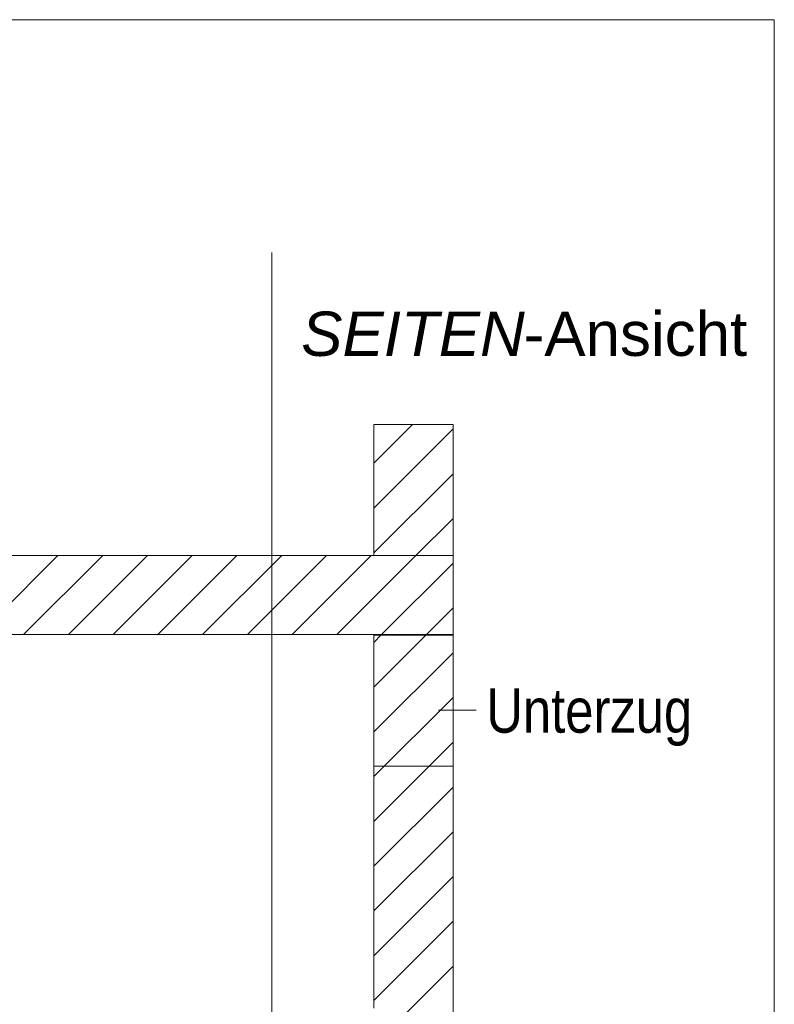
# Model space of a CAD drawing. Extents: x -720 to 300, y 62 to 1162.
# Tile 236 of 256: x 230 to 254, y 791 to 822. Entities that reach past the tile are written whole.
import ezdxf
from ezdxf.lldxf.tags import DXFTag

# ---------------------------------------------------------------- set-up
doc = ezdxf.new("R2010")
doc.units = 0
doc.layers.get('0').update_dxf_attribs({"lineweight": 13})
doc.layers.add('E_Detail_Beschriftung', color=7, linetype='Continuous', lineweight=13, true_color=0x009900)
doc.layers.add('E_Detail_Wandschraffur', color=7, linetype='Continuous', lineweight=5, true_color=0xc0c0c0)
doc.layers.add('E_Detail_Linie_Text_Bem', color=7, linetype='Continuous', lineweight=13)
doc.styles.get("Standard").update_dxf_attribs({"font": 'ARIALN.TTF'})
tags = doc.linetypes.add('fein_strichliert', pattern=[4, 1, -2, 1]).pattern_tags.tags
tags[8:9] = [DXFTag(74, 4), DXFTag(75, 0), DXFTag(340, '0'), DXFTag(46, 0.0), DXFTag(50, 0.0), DXFTag(44, 0.0), DXFTag(45, 0.0)]
tags[6:7] = [DXFTag(74, 4), DXFTag(75, 0), DXFTag(340, '0'), DXFTag(46, 0.0), DXFTag(50, 0.0), DXFTag(44, 0.0), DXFTag(45, 0.0)]
tags[4:5] = [DXFTag(74, 4), DXFTag(75, 0), DXFTag(340, '0'), DXFTag(46, 0.0), DXFTag(50, 0.0), DXFTag(44, 0.0), DXFTag(45, 0.0)]
tags = doc.linetypes.add('fein_strichliert-A06G93Y38I', pattern=[4, 1, -2, 1]).pattern_tags.tags
tags[8:9] = [DXFTag(74, 4), DXFTag(75, 0), DXFTag(340, '0'), DXFTag(46, 0.0), DXFTag(50, 0.0), DXFTag(44, 0.0), DXFTag(45, 0.0)]
tags[6:7] = [DXFTag(74, 4), DXFTag(75, 0), DXFTag(340, '0'), DXFTag(46, 0.0), DXFTag(50, 0.0), DXFTag(44, 0.0), DXFTag(45, 0.0)]
tags[4:5] = [DXFTag(74, 4), DXFTag(75, 0), DXFTag(340, '0'), DXFTag(46, 0.0), DXFTag(50, 0.0), DXFTag(44, 0.0), DXFTag(45, 0.0)]

# ---------------------------------------------------------------- blocks, each defined once
blk = doc.blocks.new('Referenz-A06G93Y48I')
at = {"layer": 'E_Detail_Linie_Text_Bem', "linetype": 'fein_strichliert-A06G93Y38I', "ltscale": 0.65}
for p, q in [((253.805, 821.734), (191.035, 821.734)), ((253.805, 760.417), (253.805, 821.734)), ((237.924, 761.498), (237.924, 814.378))]:
    blk.add_line(p, q, dxfattribs=at)
at = {"layer": 'E_Detail_Linie_Text_Bem', "linetype": 'Continuous', "ltscale": 0.13}
for p, q in [((241.152, 808.941), (243.652, 808.941)), ((241.152, 804.806), (241.152, 808.941)), ((243.652, 808.941), (243.652, 804.806)), ((243.652, 804.806), (192.325, 804.806)), ((243.652, 804.806), (241.152, 804.806)), ((243.652, 802.306), (243.652, 804.806)), ((192.325, 802.306), (241.152, 802.306)), ((202.717, 802.306), (243.652, 802.306)), ((241.152, 802.306), (243.652, 802.306)), ((241.152, 790.506), (241.152, 802.306)), ((241.152, 802.306), (243.652, 802.306)), ((241.152, 802.285), (243.652, 802.285)), ((241.152, 798.15), (241.152, 802.285)), ((243.652, 802.306), (243.652, 762.306)), ((243.652, 802.285), (243.652, 798.15)), ((243.652, 798.15), (241.152, 798.15))]:
    blk.add_line(p, q, dxfattribs=at)
at = {"layer": 'E_Detail_Linie_Text_Bem', "color": 0, "linetype": 'Continuous', "ltscale": 0.13}
blk.add_line((244.388, 799.918), (243.196, 799.918), dxfattribs=at)
at = {"layer": 'E_Detail_Wandschraffur', "linetype": 'fein_strichliert', "ltscale": 0.13}
for p, q in [((241.152, 807.719), (242.374, 808.941)), ((241.152, 804.891), (243.652, 807.391)), ((230.082, 802.306), (232.582, 804.806)), ((232.911, 802.306), (235.411, 804.806)), ((235.739, 802.306), (238.239, 804.806)), ((238.568, 802.306), (241.068, 804.806)), ((241.396, 802.306), (243.652, 804.562)), ((241.152, 802.062), (241.396, 802.306)), ((241.152, 799.234), (243.652, 801.734)), ((241.152, 796.405), (243.652, 798.905)), ((241.152, 793.577), (243.652, 796.077)), ((241.152, 790.749), (243.652, 793.249))]:
    blk.add_line(p, q, dxfattribs=at)
at = {"layer": 'E_Detail_Wandschraffur', "linetype": 'ByBlock', "ltscale": 0.13}
for p, q in [((241.152, 806.305), (243.652, 808.805)), ((242.482, 804.806), (243.652, 805.976)), ((228.668, 802.306), (231.168, 804.806)), ((231.497, 802.306), (233.997, 804.806)), ((234.325, 802.306), (236.825, 804.806)), ((237.153, 802.306), (239.653, 804.806)), ((239.982, 802.306), (242.482, 804.806)), ((242.855, 802.351), (243.652, 803.148)), ((242.855, 802.351), (243.652, 803.148)), ((241.152, 800.648), (242.81, 802.306)), ((242.81, 802.306), (242.855, 802.351)), ((241.152, 797.82), (243.652, 800.32)), ((241.152, 794.991), (243.652, 797.491)), ((241.152, 792.163), (243.652, 794.663)), ((241.152, 789.334), (243.652, 791.834))]:
    blk.add_line(p, q, dxfattribs=at)
at = {"layer": 'E_Detail_Beschriftung', "linetype": 'Continuous', "lineweight": -2, "ltscale": 0.25, "char_height": 1.4, "attachment_point": 1}
for s, insert in [('{\\fArial|b0|i1;SEITEN}', (238.855, 812.512)), ('{\\fArial;-Ansicht}', (245.885, 812.512))]:
    blk.add_mtext(s, dxfattribs=dict(at, insert=insert))
at = {"layer": 'E_Detail_Beschriftung', "linetype": 'Continuous', "ltscale": 0.13, "insert": (244.703, 800.608), "char_height": 1.4, "attachment_point": 1}
blk.add_mtext('{\\fArial Narrow;Unterzug}', dxfattribs=at)

msp = doc.modelspace()

# ---------------------------------------------------------------- block references
at = {"color": 8, "lineweight": 25, "ltscale": 0.25, "true_color": 0x808080}
msp.add_blockref('Referenz-A06G93Y48I', (0, 0), dxfattribs=at)

doc.saveas('drawing.dxf')
